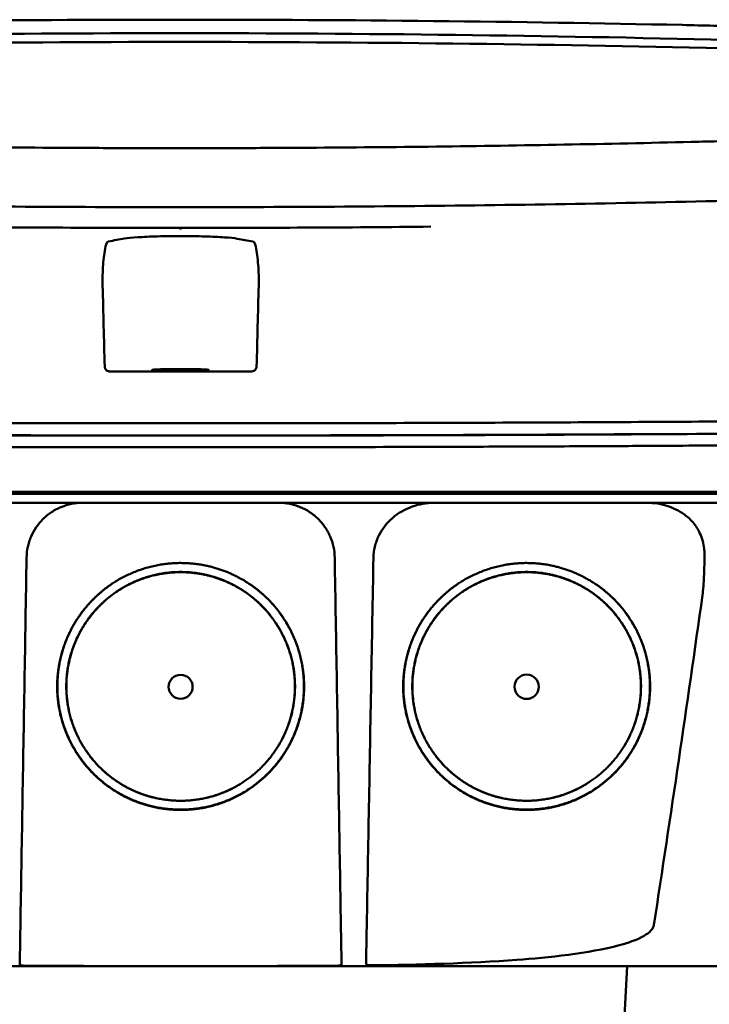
# Model space of a CAD drawing. Header units: millimetres. Extents: x 284 to 884, y 88 to 768.
# Tile 10 of 12: x 570 to 632, y 679 to 768. Entities that reach past the tile are written whole.
import ezdxf

# ---------------------------------------------------------------- set-up
doc = ezdxf.new("R2010")
doc.units = ezdxf.units.MM
doc.layers.add('Visible (ISO)', color=7, linetype='Continuous', lineweight=50)

msp = doc.modelspace()

# ---------------------------------------------------------------- linework, layer by layer
at = {"layer": 'Visible (ISO)'}
for p, q in [((584.002, 767.942), (584.243, 767.942)), ((584.484, 767.942), (584.243, 767.942)), ((629.548, 767.464), (629.54, 767.464)), ((630.356, 756.929), (630.348, 756.929)), ((522.682, 725.406), (584.325, 725.406)), ((584.325, 725.406), (645.969, 725.406)), ((623.932, 670.574), (624.565, 682.651))]:
    msp.add_line(p, q, dxfattribs=at)
for centre, major_axis, ratio, start_param, end_param in [((584.071, 738.718), (250.217, -0.007), 0.116796, 1.571075, 1.752137), ((584.415, 738.718), (250.217, 0.007), 0.116796, 1.389456, 1.570517), ((584.226, 741.708), (225.492, 0.002), 0.110939, 1.570719, 1.791596), ((584.26, 741.708), (225.492, -0.002), 0.110939, 1.349997, 1.570873), ((584.248, 741.677), (-227.223, 0), 0.106767, 4.71241, 4.92951), ((584.238, 741.677), (227.223, 0), 0.106767, 1.353676, 1.570775), ((584.24, 786.431), (250.111, 0.001), 0.14148, 4.711093, 4.712399), ((584.246, 786.431), (250.111, -0.001), 0.14148, 4.712379, 4.713685), ((584.326, 744.872), (253.534, 0), 0.034107, 4.687384, 4.712389), ((584.326, 744.872), (-253.534, 0), 0.034107, 1.570796, 1.595801)]:
    msp.add_ellipse(centre, major_axis=major_axis, ratio=ratio, start_param=start_param, end_param=end_param, dxfattribs=at)
for centre, major_axis, ratio in [((584.325, 736.372), (2.575, 0), 0.034053), ((584.325, 707.824), (0, 1.082), 0.999962), ((615.511, 707.824), (0, 1.097), 0.999962)]:
    msp.add_ellipse(centre, major_axis=major_axis, ratio=ratio, dxfattribs=at)
for points, degree, knots in [([(629.548, 767.464), (630.49, 767.444), (631.428, 767.423), (632.812, 767.39), (633.003, 767.386), (633.695, 767.369)], 3, [0, 0, 0, 0, 0.2875768, 0.2875768, 0.4241939, 0.4241939, 0.4241939, 0.4241939]), ([(538.137, 756.929), (545.758, 756.741), (553.393, 756.601), (564.931, 756.46), (568.778, 756.425), (574.564, 756.389), (576.499, 756.38), (580.281, 756.369), (582.095, 756.365), (583.994, 756.365)], 3, [0.000811, 0.000811, 0.000811, 0.000811, 2.334672, 2.334672, 3.49801, 3.49801, 4.08174, 4.08174, 4.638981, 4.638981, 4.638981, 4.638981]), ([(630.348, 756.929), (622.728, 756.741), (615.093, 756.601), (603.555, 756.46), (599.708, 756.425), (593.922, 756.389), (591.987, 756.38), (588.205, 756.369), (586.391, 756.365), (584.492, 756.365)], 3, [-4.786373, -4.786373, -4.786373, -4.786373, -2.390488, -2.390488, -1.196233, -1.196233, -0.59699, -0.59699, -0.02494, -0.02494, -0.02494, -0.02494]), ([(633.253, 757), (633.185, 756.999), (633.118, 756.997), (632.153, 756.973), (631.255, 756.951), (630.356, 756.929)], 3, [-0.2961372, -0.2961372, -0.2961372, -0.2961372, -0.2753203, -0.2753203, 0, 0, 0, 0]), ([(583.916, 751.045), (574.231, 751.047), (564.552, 751.114), (545.224, 751.379), (535.594, 751.578), (526.09, 751.842)], 3, [0.032666, 0.032666, 0.032666, 0.032666, 2.938218, 2.938218, 5.868286, 5.868286, 5.868286, 5.868286]), ([(584.57, 751.045), (594.255, 751.047), (603.934, 751.114), (623.262, 751.379), (632.892, 751.578), (642.396, 751.842)], 3, [-5.838765, -5.838765, -5.838765, -5.838765, -2.931647, -2.931647, 0, 0, 0, 0]), ([(584.326, 749.175), (584.326, 749.16), (584.326, 749.147), (584.326, 749.078), (584.326, 749.043), (584.326, 749.03), (584.326, 749.03), (584.326, 749.03)], 3, [-0.062804, -0.062804, -0.062804, -0.062804, -0.05139297, -0.05139297, 0, 0, 0.00065518, 0.00065518, 0.00065518, 0.00065518]), ([(577.831, 747.965), (578.071, 748.007), (578.31, 748.048), (578.788, 748.131), (579.007, 748.173), (579.551, 748.258), (579.953, 748.298), (580.969, 748.367), (581.581, 748.394), (582.93, 748.432), (583.656, 748.442), (585.117, 748.44), (585.839, 748.43), (587.175, 748.39), (587.777, 748.362), (588.77, 748.292), (589.159, 748.251), (589.67, 748.167), (589.892, 748.126), (590.356, 748.046), (590.589, 748.005), (590.821, 747.965)], 3, [-2.057945, -2.057945, -2.057945, -2.057945, -1.863354, -1.863354, -1.669647, -1.669647, -1.459798, -1.459798, -1.242226, -1.242226, -1.02293, -1.02293, -0.803644, -0.803644, -0.586525, -0.586525, -0.377074, -0.377074, -0.18869, -0.18869, -0.000001, -0.000001, -0.000001, -0.000001]), ([(577.292, 743.965), (577.276, 744.61), (577.291, 745.246), (577.382, 746.439), (577.455, 746.994), (577.553, 747.508)], 3, [-0.3788311, -0.3788311, -0.3788311, -0.3788311, -0.1854285, -0.1854285, -0.0000079, -0.0000079, -0.0000079, -0.0000079]), ([(577.831, 747.965), (577.803, 747.96), (577.776, 747.948), (577.72, 747.906), (577.692, 747.873), (577.643, 747.794), (577.621, 747.748), (577.583, 747.639), (577.566, 747.577), (577.553, 747.508)], 3, [0, 0, 0, 0, 0.02258089, 0.02258089, 0.04850306, 0.04850306, 0.07220962, 0.07220962, 0.09691216, 0.09691216, 0.09691216, 0.09691216]), ([(590.821, 747.965), (590.849, 747.96), (590.876, 747.948), (590.932, 747.906), (590.96, 747.873), (591.009, 747.794), (591.031, 747.748), (591.069, 747.639), (591.086, 747.577), (591.099, 747.508)], 3, [-0.09701105, -0.09701105, -0.09701105, -0.09701105, -0.07440711, -0.07440711, -0.0484585, -0.0484585, -0.02472775, -0.02472775, 0, 0, 0, 0]), ([(591.36, 743.965), (591.376, 744.61), (591.361, 745.246), (591.27, 746.439), (591.198, 746.994), (591.099, 747.508)], 3, [0, 0, 0, 0, 0.1942712, 0.1942712, 0.3805229, 0.3805229, 0.3805229, 0.3805229]), ([(577.987, 736.227), (577.927, 736.227), (577.866, 736.237), (577.748, 736.277), (577.697, 736.308), (577.599, 736.386), (577.561, 736.437), (577.518, 736.517), (577.505, 736.55), (577.486, 736.62), (577.481, 736.656), (577.48, 736.693)], 3, [-0.06079793, -0.06079793, -0.06079793, -0.06079793, -0.04978833, -0.04978833, -0.03793526, -0.03793526, -0.02182904, -0.02182904, -0.01094022, -0.01094022, 0, 0, 0, 0]), ([(590.665, 736.227), (590.725, 736.227), (590.786, 736.237), (590.904, 736.277), (590.955, 736.308), (591.053, 736.386), (591.091, 736.437), (591.134, 736.517), (591.148, 736.55), (591.166, 736.62), (591.171, 736.656), (591.172, 736.693)], 3, [0, 0, 0, 0, 0.0181194, 0.0181194, 0.0376152, 0.0376152, 0.0641029, 0.0641029, 0.0820224, 0.0820224, 0.1000128, 0.1000128, 0.1000128, 0.1000128]), ([(522.862, 731.829), (529.97, 731.769), (537.18, 731.718), (544.412, 731.679), (551.645, 731.639), (558.954, 731.61), (566.258, 731.592), (572.267, 731.577), (578.302, 731.57), (584.326, 731.57)], 3, [0, 0, 0, 0, 21.882576, 21.882576, 21.882576, 43.765152, 43.765152, 43.765152, 61.766885, 61.766885, 61.766885, 61.766885]), ([(645.79, 731.829), (638.682, 731.769), (631.473, 731.718), (624.24, 731.679), (617.007, 731.639), (609.698, 731.61), (602.394, 731.592), (596.385, 731.577), (590.35, 731.57), (584.326, 731.57)], 3, [0, 0, 0, 0, 21.882576, 21.882576, 21.882576, 43.765152, 43.765152, 43.765152, 61.766885, 61.766885, 61.766885, 61.766885]), ([(522.679, 730.723), (527.966, 730.677), (533.306, 730.637), (538.666, 730.603), (544.026, 730.569), (549.428, 730.541), (554.839, 730.52), (560.25, 730.498), (565.692, 730.482), (571.132, 730.472), (575.525, 730.464), (579.927, 730.46), (584.325, 730.46)], 3, [0, 0, 0, 0, 0.01635215, 0.01635215, 0.01635215, 0.03270429, 0.03270429, 0.03270429, 0.04905643, 0.04905643, 0.04905643, 0.06225952, 0.06225952, 0.06225952, 0.06225952]), ([(539.789, 730.605), (541.38, 730.596), (542.973, 730.587), (544.567, 730.578), (551.772, 730.54), (559.052, 730.512), (566.328, 730.495), (572.314, 730.481), (578.326, 730.474), (584.326, 730.474)], 3, [17.040997, 17.040997, 17.040997, 17.040997, 21.882576, 21.882576, 21.882576, 43.765152, 43.765152, 43.765152, 61.766885, 61.766885, 61.766885, 61.766885]), ([(584.325, 730.46), (588.723, 730.46), (593.126, 730.464), (597.518, 730.472), (602.958, 730.482), (608.4, 730.498), (613.811, 730.52), (619.222, 730.541), (624.624, 730.569), (629.984, 730.603), (634.487, 730.632), (638.975, 730.664), (643.43, 730.701), (644.279, 730.708), (645.126, 730.715), (645.972, 730.723)], 3, [0, 0, 0, 0, 0.01320302, 0.01320302, 0.01320302, 0.02955506, 0.02955506, 0.02955506, 0.04590711, 0.04590711, 0.04590711, 0.05964326, 0.05964326, 0.05964326, 0.06225916, 0.06225916, 0.06225916, 0.06225916]), ([(628.863, 730.605), (627.272, 730.596), (625.679, 730.587), (624.085, 730.578), (616.88, 730.54), (609.6, 730.512), (602.324, 730.495), (596.338, 730.481), (590.327, 730.474), (584.326, 730.474)], 3, [17.040997, 17.040997, 17.040997, 17.040997, 21.882576, 21.882576, 21.882576, 43.765152, 43.765152, 43.765152, 61.766885, 61.766885, 61.766885, 61.766885]), ([(522.437, 729.675), (522.506, 729.674), (522.596, 729.673), (522.792, 729.671), (522.88, 729.671), (523.146, 729.668), (523.324, 729.667), (523.857, 729.662), (524.212, 729.659), (525.279, 729.65), (525.991, 729.645), (528.13, 729.627), (529.559, 729.616), (533.857, 729.585), (536.733, 729.565), (541.544, 729.536), (543.473, 729.524), (547.983, 729.5), (550.566, 729.488), (555.742, 729.466), (558.335, 729.456), (564.823, 729.436), (568.722, 729.426), (574.576, 729.417), (576.526, 729.415), (580.426, 729.412), (582.376, 729.411), (584.325, 729.411)], 3, [-6.255822, -6.255822, -6.255822, -6.255822, -6.222837, -6.222837, -6.195433, -6.195433, -6.140619, -6.140619, -6.030972, -6.030972, -5.8116, -5.8116, -5.372567, -5.372567, -4.493566, -4.493566, -3.9071, -3.9071, -3.124844, -3.124844, -2.342742, -2.342742, -1.17034, -1.17034, -0.584842, -0.584842, 0, 0, 0, 0]), ([(584.325, 729.411), (586.275, 729.411), (588.225, 729.412), (592.126, 729.415), (594.077, 729.417), (599.931, 729.426), (603.831, 729.436), (610.321, 729.456), (612.914, 729.466), (618.09, 729.488), (620.673, 729.5), (625.182, 729.524), (627.11, 729.536), (631.92, 729.565), (634.796, 729.585), (639.093, 729.616), (640.522, 729.627), (642.661, 729.645), (643.372, 729.65), (644.439, 729.659), (644.794, 729.662), (645.327, 729.667), (645.504, 729.668), (645.77, 729.671), (645.859, 729.671), (646.054, 729.673), (646.145, 729.674), (646.214, 729.675)], 3, [-4.030061, -4.030061, -4.030061, -4.030061, -3.653231, -3.653231, -3.275977, -3.275977, -2.520565, -2.520565, -2.016634, -2.016634, -1.51279, -1.51279, -1.135053, -1.135053, -0.568897, -0.568897, -0.286119, -0.286119, -0.144824, -0.144824, -0.074201, -0.074201, -0.038896, -0.038896, -0.021246, -0.021246, 0, 0, 0, 0]), ([(662.397, 725.204), (662.397, 725.204), (662.369, 725.204), (662.219, 725.205), (662.053, 725.205), (661.539, 725.204), (661.169, 725.205), (660.458, 725.204), (660.185, 725.204), (659.562, 725.204), (659.208, 725.204), (658.412, 725.204), (657.967, 725.204), (657.348, 725.204), (657.085, 725.204), (656.879, 725.204), (656.806, 725.204), (656.599, 725.204), (656.453, 725.204), (656.204, 725.204), (656.114, 725.204), (655.87, 725.205), (655.707, 725.205), (655.349, 725.205), (655.153, 725.204), (654.773, 725.205), (654.592, 725.205), (654.132, 725.205), (653.844, 725.204), (653.323, 725.205), (653.098, 725.205), (652.638, 725.205), (652.403, 725.204), (652.012, 725.204), (651.861, 725.204), (651.515, 725.205), (651.32, 725.205), (650.863, 725.205), (650.598, 725.204), (650.156, 725.204), (649.983, 725.204), (649.414, 725.205), (649.011, 725.205), (647.269, 725.204), (646.542, 725.204), (642.18, 725.204), (639.678, 725.204), (634.813, 725.204), (632.452, 725.204), (625.652, 725.204), (621.2, 725.204), (614.773, 725.204), (612.813, 725.205), (609.014, 725.205), (607.177, 725.204), (603.611, 725.204), (601.882, 725.204), (593.67, 725.204), (587.174, 725.204), (578.239, 725.204), (575.8, 725.204), (569.091, 725.204), (564.826, 725.205), (558.976, 725.204), (557.382, 725.204), (553.005, 725.204), (550.225, 725.205), (543.289, 725.205), (539.142, 725.204), (530.882, 725.205), (526.77, 725.204), (522.682, 725.204)], 3, [4.259276, 4.259276, 4.259276, 4.259276, 4.670353, 4.670353, 5.333093, 5.333093, 6.087544, 6.087544, 6.48643, 6.48643, 6.916955, 6.916955, 7.375465, 7.375465, 7.508459, 7.508459, 7.569769, 7.569769, 7.664913, 7.664913, 7.713725, 7.713725, 7.791614, 7.791614, 7.873119, 7.873119, 7.940289, 7.940289, 8.037054, 8.037054, 8.105988, 8.105988, 8.173685, 8.173685, 8.21539, 8.21539, 8.267249, 8.267249, 8.334795, 8.334795, 8.377608, 8.377608, 8.47358, 8.47358, 8.783476, 8.783476, 9.196774, 9.196774, 9.584439, 9.584439, 10.310287, 10.310287, 10.628298, 10.628298, 10.925673, 10.925673, 11.204895, 11.204895, 12.251527, 12.251527, 12.644845, 12.644845, 13.333545, 13.333545, 13.591652, 13.591652, 14.043256, 14.043256, 14.721038, 14.721038, 15.399535, 15.399535, 15.399535, 15.399535]), ([(661.592, 724.4), (661.592, 724.4), (661.582, 724.4), (661.56, 724.4), (661.475, 724.4), (661.22, 724.4), (660.797, 724.4), (660.374, 724.4), (659.781, 724.4), (659.022, 724.4), (658.643, 724.4), (658.22, 724.4), (657.757, 724.4), (657.526, 724.4), (657.283, 724.4), (657.031, 724.4), (656.905, 724.4), (656.776, 724.4), (656.644, 724.4), (656.579, 724.4), (656.512, 724.4), (656.445, 724.4), (656.412, 724.4), (656.378, 724.4), (656.344, 724.4), (656.327, 724.4), (656.31, 724.4), (656.293, 724.4), (656.285, 724.4), (656.276, 724.4), (656.268, 724.4), (656.264, 724.4), (656.259, 724.4), (656.255, 724.4), (656.251, 724.4), (656.247, 724.4), (656.242, 724.4), (656.24, 724.4), (656.237, 724.4), (656.235, 724.4), (656.229, 724.4), (656.224, 724.4), (656.218, 724.4), (656.212, 724.4), (656.206, 724.4), (656.2, 724.4), (656.188, 724.4), (656.176, 724.4), (656.164, 724.4), (656.139, 724.4), (656.113, 724.4), (656.085, 724.4), (656.041, 724.4), (655.992, 724.4), (655.941, 724.4), (655.89, 724.4), (655.836, 724.4), (655.778, 724.4), (655.663, 724.4), (655.533, 724.4), (655.392, 724.4), (655.11, 724.4), (654.774, 724.4), (654.394, 724.4), (654.014, 724.4), (653.582, 724.4), (653.113, 724.4), (652.645, 724.4), (652.128, 724.4), (651.582, 724.4), (651.035, 724.4), (650.446, 724.4), (649.835, 724.4), (649.223, 724.4), (648.576, 724.4), (647.914, 724.4), (647.583, 724.4), (647.243, 724.4), (646.902, 724.4), (646.732, 724.4), (646.559, 724.4), (646.386, 724.4), (646.214, 724.4), (646.039, 724.4), (645.865, 724.4), (645.77, 724.4), (645.675, 724.4), (645.581, 724.4), (645.374, 724.4), (645.168, 724.4), (644.961, 724.4), (644.613, 724.4), (644.264, 724.4), (643.915, 724.4), (643.566, 724.4), (643.217, 724.4), (642.868, 724.4), (642.279, 724.4), (641.689, 724.4), (641.099, 724.4), (640.509, 724.4), (639.918, 724.4), (639.326, 724.4), (638.144, 724.4), (636.96, 724.4), (635.774, 724.4), (633.106, 724.4), (630.423, 724.4), (627.739, 724.4), (625.055, 724.4), (622.358, 724.4), (619.66, 724.4), (614.265, 724.4), (608.835, 724.4), (603.403, 724.4), (600.687, 724.4), (597.962, 724.4), (595.241, 724.4), (592.52, 724.4), (589.791, 724.4), (587.068, 724.4), (585.454, 724.4), (583.84, 724.4), (582.226, 724.4), (578.594, 724.4), (574.96, 724.4), (571.334, 724.4), (565.894, 724.4), (560.451, 724.4), (555.04, 724.4), (549.628, 724.4), (544.226, 724.4), (538.865, 724.4), (533.504, 724.4), (528.163, 724.4), (522.875, 724.4)], 3, [0.3330934, 0.3330934, 0.3330934, 0.3330934, 0.3372182, 0.3372182, 0.3372182, 0.3535986, 0.3535986, 0.3535986, 0.369979, 0.369979, 0.369979, 0.3781692, 0.3781692, 0.3781692, 0.3822643, 0.3822643, 0.3822643, 0.3843118, 0.3843118, 0.3843118, 0.3853356, 0.3853356, 0.3853356, 0.3858475, 0.3858475, 0.3858475, 0.3861034, 0.3861034, 0.3861034, 0.3862314, 0.3862314, 0.3862314, 0.3862954, 0.3862954, 0.3862954, 0.3863594, 0.3863594, 0.3863594, 0.3863968, 0.3863968, 0.3863968, 0.3864806, 0.3864806, 0.3864806, 0.3865644, 0.3865644, 0.3865644, 0.386732, 0.386732, 0.386732, 0.3870672, 0.3870672, 0.3870672, 0.3876065, 0.3876065, 0.3876065, 0.3881457, 0.3881457, 0.3881457, 0.3892243, 0.3892243, 0.3892243, 0.3913814, 0.3913814, 0.3913814, 0.3935385, 0.3935385, 0.3935385, 0.3956955, 0.3956955, 0.3956955, 0.3978526, 0.3978526, 0.3978526, 0.4000097, 0.4000097, 0.4000097, 0.4010883, 0.4010883, 0.4010883, 0.4016275, 0.4016275, 0.4016275, 0.4021668, 0.4021668, 0.4021668, 0.4024603, 0.4024603, 0.4024603, 0.4030994, 0.4030994, 0.4030994, 0.404178, 0.404178, 0.404178, 0.4052565, 0.4052565, 0.4052565, 0.4070765, 0.4070765, 0.4070765, 0.4088966, 0.4088966, 0.4088966, 0.4125367, 0.4125367, 0.4125367, 0.4207269, 0.4207269, 0.4207269, 0.4289171, 0.4289171, 0.4289171, 0.4452975, 0.4452975, 0.4452975, 0.4534877, 0.4534877, 0.4534877, 0.4616779, 0.4616779, 0.4616779, 0.4665313, 0.4665313, 0.4665313, 0.4774516, 0.4774516, 0.4774516, 0.493832, 0.493832, 0.493832, 0.5102124, 0.5102124, 0.5102124, 0.5265928, 0.5265928, 0.5265928, 0.5265928]), ([(570.436, 719.454), (570.442, 719.783), (570.479, 720.105), (570.547, 720.422), (570.581, 720.581), (570.623, 720.738), (570.672, 720.893), (570.721, 721.049), (570.779, 721.203), (570.843, 721.353), (570.972, 721.653), (571.128, 721.937), (571.311, 722.205), (571.494, 722.473), (571.706, 722.727), (571.938, 722.955), (572.169, 723.182), (572.421, 723.386), (572.693, 723.566), (572.829, 723.656), (572.971, 723.74), (573.115, 723.816), (573.259, 723.893), (573.406, 723.961), (573.556, 724.023), (573.855, 724.146), (574.167, 724.24), (574.489, 724.304), (574.811, 724.368), (575.137, 724.4), (575.466, 724.4)], 3, [0, 0, 0, 0, 0.00097301, 0.00097301, 0.00097301, 0.001459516, 0.001459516, 0.001459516, 0.001946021, 0.001946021, 0.001946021, 0.002919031, 0.002919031, 0.002919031, 0.003892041, 0.003892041, 0.003892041, 0.004865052, 0.004865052, 0.004865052, 0.005351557, 0.005351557, 0.005351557, 0.005838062, 0.005838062, 0.005838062, 0.006811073, 0.006811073, 0.006811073, 0.007784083, 0.007784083, 0.007784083, 0.007784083]), ([(593.185, 724.4), (593.514, 724.4), (593.837, 724.368), (594.155, 724.305), (594.314, 724.274), (594.472, 724.235), (594.628, 724.188), (594.784, 724.141), (594.94, 724.086), (595.091, 724.025), (595.393, 723.901), (595.679, 723.75), (595.95, 723.571), (596.222, 723.393), (596.479, 723.185), (596.71, 722.957), (596.942, 722.73), (597.15, 722.482), (597.335, 722.212), (597.427, 722.078), (597.513, 721.937), (597.592, 721.794), (597.67, 721.652), (597.741, 721.506), (597.805, 721.357), (597.933, 721.06), (598.033, 720.75), (598.102, 720.428), (598.171, 720.107), (598.209, 719.783), (598.214, 719.454)], 3, [0, 0, 0, 0, 0.00097301, 0.00097301, 0.00097301, 0.001459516, 0.001459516, 0.001459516, 0.001946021, 0.001946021, 0.001946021, 0.002919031, 0.002919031, 0.002919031, 0.003892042, 0.003892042, 0.003892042, 0.004865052, 0.004865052, 0.004865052, 0.005351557, 0.005351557, 0.005351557, 0.005838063, 0.005838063, 0.005838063, 0.006811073, 0.006811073, 0.006811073, 0.007784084, 0.007784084, 0.007784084, 0.007784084]), ([(601.702, 719.454), (601.708, 719.788), (601.75, 720.121), (601.91, 720.795), (602.033, 721.132), (602.489, 722.055), (602.907, 722.587), (603.932, 723.479), (604.535, 723.826), (605.816, 724.285), (606.487, 724.4), (607.16, 724.4)], 3, [0, 0, 0, 0, 0.10041, 0.10041, 0.2078888, 0.2078888, 0.4091061, 0.4091061, 0.6152542, 0.6152542, 0.8173443, 0.8173443, 0.8173443, 0.8173443]), ([(626.391, 724.4), (626.982, 724.4), (627.572, 724.311), (628.705, 723.959), (629.246, 723.694), (629.732, 723.347)], 3, [0, 0, 0, 0, 0.1800005, 0.1800005, 0.3619346, 0.3619346, 0.3619346, 0.3619346]), ([(629.732, 723.347), (630.024, 723.138), (630.289, 722.893), (630.766, 722.321), (630.971, 721.994), (631.334, 721.2), (631.46, 720.73), (631.532, 720.12), (631.542, 719.994), (631.557, 719.672), (631.555, 719.57), (631.551, 719.453)], 3, [-0.2784628, -0.2784628, -0.2784628, -0.2784628, -0.2136443, -0.2136443, -0.1445804, -0.1445804, -0.0574908, -0.0574908, -0.0349911, -0.0349911, -0.0000013, -0.0000013, -0.0000013, -0.0000013]), ([(569.882, 686.34), (569.942, 689.903), (570.002, 693.466), (570.061, 697.029), (570.124, 700.766), (570.186, 704.504), (570.249, 708.241), (570.311, 711.979), (570.374, 715.716), (570.436, 719.454)], 3, [0, 0, 0, 0, 0.01069712, 0.01069712, 0.01069712, 0.02191844, 0.02191844, 0.02191844, 0.03313976, 0.03313976, 0.03313976, 0.03313976]), ([(583.568, 696.75), (581.405, 696.898), (578.437, 698.337), (575.923, 700.278), (573.688, 703.896), (573.012, 708.125), (573.9, 712.34), (575.825, 715.128), (578.335, 717.505), (582.348, 718.978), (584.325, 718.98)], 2, [0.03560307, 0.03560307, 0.03560307, 0.03986703, 0.04212932, 0.04613179, 0.05049764, 0.05455738, 0.0589676, 0.061257, 0.06577034, 0.06967442, 0.06967442, 0.06967442]), ([(584.325, 718.98), (586.308, 718.977), (589.221, 717.909), (592.414, 715.925), (594.96, 711.806), (595.638, 707.577), (594.75, 703.361), (592.657, 700.333), (589.82, 697.909), (585.65, 696.608), (583.568, 696.75)], 2, [0, 0, 0, 0.0039085, 0.00614105, 0.0112872, 0.01565801, 0.01972235, 0.02413756, 0.02700351, 0.03149281, 0.03560307, 0.03560307, 0.03560307]), ([(598.768, 686.34), (598.709, 689.903), (598.649, 693.466), (598.589, 697.029), (598.527, 700.766), (598.464, 704.504), (598.402, 708.241), (598.339, 711.979), (598.277, 715.716), (598.214, 719.454)], 3, [0, 0, 0, 0, 0.01069712, 0.01069712, 0.01069712, 0.02191844, 0.02191844, 0.02191844, 0.03313976, 0.03313976, 0.03313976, 0.03313976]), ([(601.1, 686.34), (601.165, 689.903), (601.23, 693.466), (601.295, 697.029), (601.362, 700.767), (601.43, 704.504), (601.498, 708.242), (601.566, 711.979), (601.634, 715.716), (601.702, 719.454)], 3, [0, 0, 0, 0, 0.01069712, 0.01069712, 0.01069712, 0.02191761, 0.02191761, 0.02191761, 0.03313809, 0.03313809, 0.03313809, 0.03313809]), ([(614.754, 696.75), (612.591, 696.897), (609.623, 698.337), (607.109, 700.278), (604.874, 703.896), (604.198, 708.124), (605.086, 712.34), (607.011, 715.128), (609.521, 717.505), (613.534, 718.978), (615.511, 718.98)], 2, [0.03560342, 0.03560342, 0.03560342, 0.03986742, 0.04212974, 0.04613224, 0.05049814, 0.05455792, 0.05896818, 0.0612576, 0.06577099, 0.0696751, 0.0696751, 0.0696751]), ([(615.511, 718.98), (617.494, 718.977), (620.407, 717.908), (623.6, 715.925), (626.147, 711.806), (626.824, 707.577), (625.936, 703.361), (623.844, 700.332), (621.006, 697.909), (616.836, 696.608), (614.754, 696.75)], 2, [0, 0, 0, 0.00390854, 0.00614111, 0.01128731, 0.01565816, 0.01972254, 0.0241378, 0.02700377, 0.03149312, 0.03560342, 0.03560342, 0.03560342]), ([(631.551, 719.453), (631.536, 718.903), (631.516, 718.311), (631.466, 717.24), (631.425, 716.505), (631.364, 716.075)], 3, [-0.2674541, -0.2674541, -0.2674541, -0.2674541, -0.1303688, -0.1303688, 0, 0, 0, 0]), ([(582.149, 697.782), (580.946, 698.04), (578.87, 699.046), (576.541, 700.844), (574.471, 704.196), (573.845, 708.113), (574.668, 712.018), (576.451, 714.601), (578.776, 716.803), (582.494, 718.168), (584.325, 718.17)], 2, [0.5336888, 0.5336888, 0.5336888, 0.5719427, 0.604431, 0.6619095, 0.7246066, 0.7829077, 0.8462418, 0.8791193, 0.9439344, 1, 1, 1]), ([(583.624, 697.576), (581.622, 697.712), (578.875, 699.045), (576.548, 700.841), (574.479, 704.19), (573.853, 708.104), (574.676, 712.006), (576.457, 714.587), (578.78, 716.787), (582.495, 718.151), (584.325, 718.153)], 2, [0.03301206, 0.03301206, 0.03301206, 0.03696934, 0.03906893, 0.04278352, 0.04683537, 0.05060313, 0.05469615, 0.05682088, 0.06100961, 0.0646329, 0.0646329, 0.0646329]), ([(584.325, 718.153), (586.161, 718.15), (588.857, 717.161), (591.813, 715.325), (594.17, 711.512), (594.797, 707.597), (593.974, 703.695), (592.038, 700.892), (589.411, 698.649), (585.552, 697.444), (583.624, 697.576)], 2, [0, 0, 0, 0.00362406, 0.00569414, 0.01046578, 0.0145185, 0.01828706, 0.02238095, 0.02503833, 0.02920093, 0.03301206, 0.03301206, 0.03301206]), ([(584.325, 718.17), (586.162, 718.167), (588.86, 717.177), (591.819, 715.34), (594.178, 711.524), (594.805, 707.605), (593.982, 703.701), (592.044, 700.895), (589.416, 698.65), (586.942, 697.878), (586.479, 697.779)], 2, [0, 0, 0, 0.0560656, 0.0880905, 0.1619095, 0.2246066, 0.2829077, 0.3462418, 0.3873524, 0.4517493, 0.4663542, 0.4663542, 0.4663542]), ([(613.335, 697.782), (612.132, 698.04), (610.056, 699.046), (607.727, 700.844), (605.657, 704.196), (605.031, 708.113), (605.854, 712.018), (607.637, 714.601), (609.962, 716.803), (613.68, 718.168), (615.511, 718.17)], 2, [0.5336886, 0.5336886, 0.5336886, 0.5719427, 0.604431, 0.6619095, 0.7246066, 0.7829077, 0.8462418, 0.8791193, 0.9439344, 1, 1, 1]), ([(614.81, 697.576), (612.808, 697.712), (610.061, 699.045), (607.734, 700.841), (605.665, 704.19), (605.039, 708.104), (605.862, 712.006), (607.644, 714.587), (609.966, 716.787), (613.681, 718.15), (615.511, 718.153)], 2, [0.03301165, 0.03301165, 0.03301165, 0.03696888, 0.03906844, 0.04278299, 0.04683479, 0.0506025, 0.05469547, 0.05682018, 0.06100885, 0.06463209, 0.06463209, 0.06463209]), ([(615.511, 718.153), (617.347, 718.149), (620.043, 717.16), (622.999, 715.325), (625.355, 711.512), (625.982, 707.597), (625.16, 703.695), (623.224, 700.892), (620.597, 698.649), (616.738, 697.444), (614.81, 697.576)], 2, [0, 0, 0, 0.00362402, 0.00569407, 0.01046565, 0.01451832, 0.01828683, 0.02238068, 0.02503802, 0.02920056, 0.03301165, 0.03301165, 0.03301165]), ([(615.511, 718.17), (617.348, 718.167), (620.046, 717.177), (623.005, 715.34), (625.364, 711.524), (625.991, 707.605), (625.168, 703.701), (623.23, 700.895), (620.602, 698.65), (618.128, 697.878), (617.665, 697.779)], 2, [0, 0, 0, 0.0560656, 0.0880905, 0.1619095, 0.2246066, 0.2829077, 0.3462418, 0.3873524, 0.4517493, 0.4663544, 0.4663544, 0.4663544]), ([(583.569, 696.782), (581.409, 696.929), (578.444, 698.367), (575.934, 700.305), (573.702, 703.919), (573.027, 708.142), (573.914, 712.352), (575.836, 715.136), (577.401, 716.618), (578.213, 717.153)], 2, [0.510709, 0.510709, 0.510709, 0.5719427, 0.604431, 0.6619095, 0.7246066, 0.7829077, 0.8462418, 0.8791193, 0.9072211, 0.9072211, 0.9072211]), ([(590.446, 717.143), (592.487, 715.797), (594.947, 711.819), (595.623, 707.594), (594.736, 703.385), (592.647, 700.36), (589.813, 697.94), (585.648, 696.64), (583.569, 696.782)], 2, [0.0925625, 0.0925625, 0.0925625, 0.1619095, 0.2246066, 0.2829077, 0.3462418, 0.3873524, 0.4517493, 0.510709, 0.510709, 0.510709]), ([(614.755, 696.782), (612.595, 696.929), (609.63, 698.367), (607.12, 700.305), (604.888, 703.919), (604.213, 708.142), (605.1, 712.352), (607.022, 715.136), (608.587, 716.618), (609.399, 717.153)], 2, [0.510709, 0.510709, 0.510709, 0.5719427, 0.604431, 0.6619095, 0.7246066, 0.7829077, 0.8462418, 0.8791193, 0.9072206, 0.9072206, 0.9072206]), ([(621.632, 717.143), (623.673, 715.797), (626.133, 711.819), (626.809, 707.594), (625.922, 703.385), (623.833, 700.36), (620.999, 697.94), (616.834, 696.64), (614.755, 696.782)], 2, [0.092563, 0.092563, 0.092563, 0.1619095, 0.2246066, 0.2829077, 0.3462418, 0.3873524, 0.4517493, 0.510709, 0.510709, 0.510709]), ([(631.364, 716.075), (630.665, 711.118), (629.95, 706.153), (628.49, 696.248), (627.742, 691.287), (626.977, 686.34)], 3, [0.000001, 0.000001, 0.000001, 0.000001, 1.501899, 1.501899, 3.003575, 3.003575, 3.003575, 3.003575]), ([(569.823, 682.797), (569.825, 682.907), (569.828, 683.078), (569.835, 683.524), (569.84, 683.798), (569.849, 684.348), (569.855, 684.693), (569.869, 685.54), (569.876, 685.939), (569.882, 686.34)], 3, [0.0000009, 0.0000009, 0.0000009, 0.0000009, 0.1209094, 0.1209094, 0.2421411, 0.2421411, 0.3316895, 0.3316895, 0.4035331, 0.4035331, 0.4035331, 0.4035331]), ([(598.768, 686.34), (598.774, 686.005), (598.779, 685.701), (598.796, 684.696), (598.801, 684.353), (598.811, 683.802), (598.815, 683.527), (598.823, 683.079), (598.826, 682.908), (598.827, 682.797)], 3, [0.0000023, 0.0000023, 0.0000023, 0.0000023, 0.100716, 0.100716, 0.1889665, 0.1889665, 0.3090142, 0.3090142, 0.4287244, 0.4287244, 0.4287244, 0.4287244]), ([(601.037, 682.845), (601.04, 682.996), (601.043, 683.202), (601.051, 683.596), (601.056, 683.868), (601.065, 684.405), (601.071, 684.741), (601.089, 685.721), (601.095, 686.015), (601.1, 686.34)], 3, [0.000001, 0.000001, 0.000001, 0.000001, 0.1446056, 0.1446056, 0.3400085, 0.3400085, 0.4829484, 0.4829484, 0.644726, 0.644726, 0.644726, 0.644726]), ([(626.977, 686.34), (626.966, 686.268), (626.954, 686.211), (626.847, 686.011), (626.787, 685.931), (626.551, 685.673), (626.323, 685.515), (625.458, 685.012), (624.573, 684.726), (621.156, 683.799), (617.418, 683.418), (610.423, 682.896), (605.634, 682.778), (601.581, 682.723)], 3, [0.000002, 0.000002, 0.000002, 0.000002, 0.021884, 0.021884, 0.038756, 0.038756, 0.081654, 0.081654, 0.210186, 0.210186, 0.690298, 0.690298, 1.410084, 1.410084, 1.410084, 1.410084]), ([(584.325, 682.651), (580.189, 682.651), (573.992, 682.651), (566.775, 682.651), (563.685, 682.651), (561.625, 682.651), (560.595, 682.651), (557.512, 682.651), (554.432, 682.651), (551.358, 682.651), (549.309, 682.651), (548.284, 682.651), (543.176, 682.651), (539.106, 682.651), (535.054, 682.651)], 3, [0, 0, 0, 0, 0.25, 0.375, 0.4375, 0.4375, 0.5, 0.5, 0.625, 0.6875, 0.6875, 0.75, 0.75, 1, 1, 1, 1]), ([(569.823, 682.797), (569.823, 682.787), (569.827, 682.777), (569.842, 682.759), (569.854, 682.75), (569.893, 682.731), (569.926, 682.721), (570.003, 682.706), (570.046, 682.7), (570.144, 682.691), (570.199, 682.689), (570.27, 682.687), (570.283, 682.686), (570.306, 682.686), (570.315, 682.686), (570.324, 682.686)], 3, [0.0000011, 0.0000011, 0.0000011, 0.0000011, 0.011161, 0.011161, 0.02268936, 0.02268936, 0.04008791, 0.04008791, 0.05617947, 0.05617947, 0.07342915, 0.07342915, 0.07748189, 0.07748189, 0.08025593, 0.08025593, 0.08025593, 0.08025593]), ([(584.325, 682.653), (582.342, 682.653), (579.572, 682.653), (575.084, 682.661), (572.63, 682.668), (570.324, 682.686)], 3, [0, 0, 0, 0, 0.595007, 0.595007, 1.188218, 1.188218, 1.188218, 1.188218]), ([(598.326, 682.686), (596.02, 682.668), (593.567, 682.661), (589.078, 682.653), (586.309, 682.653), (584.325, 682.653)], 3, [0.000001, 0.000001, 0.000001, 0.000001, 0.691835, 0.691835, 1.385765, 1.385765, 1.385765, 1.385765]), ([(633.597, 682.651), (631.571, 682.651), (629.54, 682.651), (627.505, 682.651), (627.319, 682.651), (627.133, 682.651), (626.946, 682.651), (625.098, 682.651), (623.246, 682.651), (621.388, 682.651), (619.342, 682.651), (617.294, 682.651), (615.243, 682.651), (614.218, 682.651), (613.192, 682.651), (612.165, 682.651), (611.696, 682.651), (611.226, 682.651), (610.757, 682.651), (610.199, 682.651), (609.642, 682.651), (609.084, 682.651), (606.929, 682.651), (604.77, 682.651), (602.614, 682.651), (599.897, 682.651), (597.172, 682.651), (594.451, 682.651), (593.242, 682.651), (592.031, 682.651), (590.821, 682.651), (590.216, 682.651), (589.611, 682.651), (589.006, 682.651), (588.401, 682.651), (587.795, 682.651), (587.19, 682.651), (586.831, 682.651), (586.473, 682.651), (586.114, 682.651), (585.755, 682.651), (585.397, 682.651), (585.038, 682.651), (584.8, 682.651), (584.563, 682.651), (584.325, 682.651)], 3, [0, 0, 0, 0, 0.125, 0.125, 0.125, 0.1364517, 0.1364517, 0.1364517, 0.25, 0.25, 0.25, 0.375, 0.375, 0.375, 0.4375, 0.4375, 0.4375, 0.4660904, 0.4660904, 0.4660904, 0.5, 0.5, 0.5, 0.6308834, 0.6308834, 0.6308834, 0.7957727, 0.7957727, 0.7957727, 0.8690401, 0.8690401, 0.8690401, 0.9056613, 0.9056613, 0.9056613, 0.942271, 0.942271, 0.942271, 0.9639594, 0.9639594, 0.9639594, 0.9856424, 0.9856424, 0.9856424, 1, 1, 1, 1]), ([(598.326, 682.686), (598.336, 682.686), (598.345, 682.686), (598.368, 682.686), (598.381, 682.687), (598.451, 682.689), (598.506, 682.691), (598.604, 682.7), (598.647, 682.706), (598.725, 682.721), (598.757, 682.731), (598.797, 682.75), (598.809, 682.759), (598.824, 682.777), (598.828, 682.787), (598.827, 682.797)], 3, [0.000001, 0.000001, 0.000001, 0.000001, 0.00277805, 0.00277805, 0.00682498, 0.00682498, 0.02399934, 0.02399934, 0.04009071, 0.04009071, 0.05747065, 0.05747065, 0.06901362, 0.06901362, 0.080186, 0.080186, 0.080186, 0.080186]), ([(601.037, 682.845), (601.037, 682.834), (601.04, 682.823), (601.055, 682.803), (601.067, 682.793), (601.11, 682.769), (601.15, 682.757), (601.248, 682.738), (601.306, 682.732), (601.436, 682.723), (601.508, 682.722), (601.581, 682.723)], 3, [0.00000001, 0.00000001, 0.00000001, 0.00000001, 0.01067062, 0.01067062, 0.02195436, 0.02195436, 0.04196292, 0.04196292, 0.06222203, 0.06222203, 0.08389165, 0.08389165, 0.08389165, 0.08389165])]:
    msp.add_open_spline(points, degree=degree, knots=knots, dxfattribs=at)
for points in [[(583.994, 756.365), (584.077, 756.365), (584.16, 756.365), (584.243, 756.365)], [(584.492, 756.365), (584.409, 756.365), (584.326, 756.365), (584.243, 756.365)], [(584.243, 749.175), (576.736, 749.175), (569.234, 749.213), (561.759, 749.288)], [(584.243, 749.175), (591.802, 749.175), (599.356, 749.213), (606.882, 749.29)], [(577.48, 736.693), (577.417, 739.117), (577.355, 741.541), (577.292, 743.965)], [(591.172, 736.693), (591.235, 739.117), (591.297, 741.541), (591.36, 743.965)]]:
    msp.add_open_spline(points, degree=3, dxfattribs=at)

doc.saveas('drawing.dxf')
